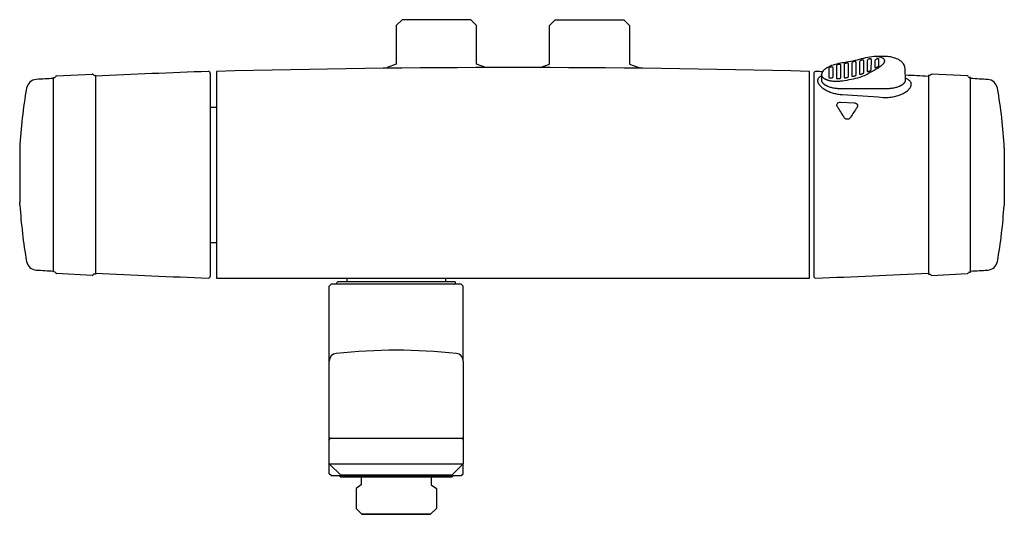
# Model space of a CAD drawing. Header units: millimetres. Extents: x -129 to 128, y -89 to 41.
import ezdxf

# ---------------------------------------------------------------- set-up
doc = ezdxf.new("R2010")
doc.units = ezdxf.units.MM
doc.header["$MEASUREMENT"] = 0
doc.layers.add('PLANNING', color=1, linetype='Continuous')

# ---------------------------------------------------------------- blocks, each defined once
blk = doc.blocks.new('94960000_f')
at = {"layer": 'PLANNING'}
for p, q in [((-119.25, 25.82), (-109.98, 26.3)), ((-109.42, 25.96), (-109.1, 25.98)), ((-109.1, 25.98), (-109.1, -25.98)), ((-79.1, 26.48), (-79.1, -26.48)), ((78.6, 26.46), (78.6, -26.5)), ((108.91, 25.94), (108.6, 25.95)), ((108.6, 25.95), (108.6, -26)), ((118.75, 25.8), (109.47, 26.28)), ((-120.1, 25.4), (-119.78, 25.41)), ((-120.1, -25.4), (-120.1, 25.4)), ((119.6, 25.37), (119.28, 25.39)), ((119.6, -25.42), (119.6, 25.37)), ((-79.1, 17.68), (-77.5, 17.68)), ((-128.91, 7.01), (-128.91, -6.74)), ((128.41, 6.99), (128.41, -6.76)), ((-128.91, -6.74), (-128.89, -7.21)), ((128.41, -6.76), (128.38, -7.23)), ((-128.85, -7.88), (-128.85, -8.01)), ((128.35, -7.9), (128.35, -8.04)), ((-79.1, -17.67), (-77.5, -17.67)), ((-119.7, -25.42), (-120.1, -25.4)), ((119.2, -25.44), (119.6, -25.42)), ((-109.98, -26.29), (-119.25, -25.8)), ((-109.1, -25.98), (-109.5, -25.96)), ((-46, -28.6), (-46, -28.2)), ((-15.2, -28), (-45.8, -28)), ((-43.4, -27), (-43.4, -28)), ((-17.6, -27), (-17.6, -28)), ((-15, -28.6), (-15, -28.2)), ((108.6, -26), (109, -25.98)), ((109.47, -26.31), (118.74, -25.82)), ((-47.5, -28.6), (-48, -29.1)), ((-48, -48.66), (-48, -29.1)), ((-13.5, -28.6), (-47.5, -28.6)), ((-13.5, -28.6), (-13, -29.1)), ((-13, -48.66), (-13, -29.1)), ((-47.8, -68.85), (-13.2, -68.85)), ((-48, -75.5), (-13, -75.5)), ((-48, -78.1), (-48, -75.5)), ((-13, -78.1), (-13, -75.5)), ((-47.5, -78.6), (-48, -78.1)), ((-47.5, -78.6), (-13.5, -78.6)), ((-45.3, -78.7), (-45.3, -78.6)), ((-45.1, -78.9), (-45.3, -78.7)), ((-45.1, -78.9), (-15.9, -78.9)), ((-39.65, -78.9), (-39.65, -80.99)), ((-21.35, -78.9), (-21.35, -80.99)), ((-15.9, -78.9), (-15.7, -78.7)), ((-15.7, -78.7), (-15.7, -78.6)), ((-13.5, -78.6), (-13, -78.1)), ((-39.65, -80.99), (-40.98, -81.94)), ((-40.98, -81.94), (-40.98, -87.2)), ((-21.35, -80.99), (-20.02, -81.94)), ((-20.02, -81.94), (-20.02, -87.2)), ((-40.98, -87.2), (-39.48, -88.7)), ((-20.02, -87.2), (-21.52, -88.7)), ((-21.52, -88.7), (-39.48, -88.7)), ((-39.48, -88.7), (-21.52, -88.7))]:
    blk.add_line(p, q, dxfattribs=at)
for points in [[(-7.1, 27.99), (-7.1, 28), (-7.1, 28), (-7.1, 28), (-9.52, 28.88), (-9.52, 39), (-11.02, 40.5), (-28.98, 40.5), (-30.48, 39), (-30.48, 28.88), (-32.9, 28), (-32.9, 27.82)], [(7.1, 27.99), (7.1, 28), (7.1, 28), (7.1, 28), (9.52, 28.88), (9.52, 39), (11.02, 40.5), (28.98, 40.5), (30.48, 39), (30.48, 28.88), (32.9, 28), (32.9, 27.82)], [(-13, -48.66), (-13, -75.5), (-16, -78.5), (-45, -78.5), (-48, -75.5), (-48, -48.66)]]:
    blk.add_lwpolyline(points, dxfattribs=at)
for points in [[(97.11, 22.49), (97.35, 22.49), (97.6, 22.5), (97.86, 22.51), (98.11, 22.53), (98.37, 22.55), (98.62, 22.58), (98.88, 22.61), (99.13, 22.65), (99.39, 22.69), (99.63, 22.74), (99.88, 22.8), (100.12, 22.86), (100.35, 22.92), (100.58, 22.99), (100.79, 23.07), (100.9, 23.11), (101, 23.15), (101.1, 23.19), (101.19, 23.23), (101.29, 23.28), (101.38, 23.32), (101.47, 23.37), (101.55, 23.42), (101.63, 23.46), (101.71, 23.51), (101.79, 23.56), (101.86, 23.61), (101.93, 23.66), (101.99, 23.71), (102.06, 23.76), (102.12, 23.81), (102.17, 23.86), (102.2, 23.89), (102.22, 23.91), (102.25, 23.94), (102.27, 23.97), (102.29, 23.99), (102.32, 24.02), (102.34, 24.04), (102.36, 24.07), (102.38, 24.1), (102.4, 24.12), (102.41, 24.15), (102.43, 24.18), (102.45, 24.2), (102.46, 24.23), (102.48, 24.26), (102.49, 24.28), (102.5, 24.31), (102.52, 24.33), (102.53, 24.36), (102.54, 24.39), (102.55, 24.41), (102.56, 24.44), (102.57, 24.46), (102.57, 24.49), (102.58, 24.52), (102.59, 24.54), (102.59, 24.57), (102.6, 24.59), (102.6, 24.62), (102.6, 24.64), (102.61, 24.67), (102.61, 24.69), (102.61, 24.72), (102.61, 24.74), (102.5, 27.63, 0.191447), (101.75, 29.36, 0.023494), (101.52, 29.57, 0.079242), (100.27, 30.31, 0.057544), (98.63, 30.76, 0.039511), (97.11, 30.88), (94.91, 30.88, 0.046354), (92.73, 30.63, 0.015553), (90.49, 30.09, -0.029627), (86.04, 29.19, 0.078976), (82.39, 28.12), (82.2, 28.02), (82.11, 27.97), (82.01, 27.91), (81.92, 27.86), (81.83, 27.8), (81.74, 27.74), (81.65, 27.67), (81.58, 27.62), (81.51, 27.57), (81.45, 27.51), (81.38, 27.46), (81.32, 27.4), (81.26, 27.34), (81.19, 27.28), (81.14, 27.21), (81.09, 27.16), (81.04, 27.09), (80.99, 27.03), (80.97, 27), (80.94, 26.97), (80.92, 26.94), (80.9, 26.9), (80.88, 26.87), (80.86, 26.84), (80.84, 26.8), (80.83, 26.77), (80.81, 26.73), (80.79, 26.7), (80.78, 26.67), (80.77, 26.63), (80.75, 26.6), (80.74, 26.57), (80.73, 26.53), (80.72, 26.5), (80.71, 26.47), (80.7, 26.43), (80.69, 26.4), (80.69, 26.37), (80.68, 26.33), (80.67, 26.3), (80.67, 26.26), (80.67, 26.22), (80.66, 26.19), (80.66, 26.15), (80.61, 24.74), (80.61, 24.72), (80.61, 24.69), (80.61, 24.67), (80.61, 24.64), (80.62, 24.62), (80.62, 24.59), (80.63, 24.57), (80.63, 24.54), (80.64, 24.52), (80.64, 24.49), (80.65, 24.46), (80.66, 24.44), (80.67, 24.41), (80.68, 24.39), (80.69, 24.36), (80.7, 24.33), (80.71, 24.31), (80.73, 24.28), (80.74, 24.26), (80.75, 24.23), (80.77, 24.2), (80.79, 24.18), (80.8, 24.15), (80.82, 24.12), (80.84, 24.1), (80.86, 24.07), (80.88, 24.04), (80.9, 24.02), (80.92, 23.99), (80.95, 23.97), (80.97, 23.94), (80.99, 23.91), (81.02, 23.89), (81.05, 23.86), (81.1, 23.81), (81.16, 23.76), (81.22, 23.71), (81.29, 23.66), (81.36, 23.61), (81.43, 23.56), (81.51, 23.51), (81.58, 23.46), (81.67, 23.42), (81.75, 23.37), (81.84, 23.32), (81.93, 23.28), (82.02, 23.23), (82.12, 23.19), (82.22, 23.15), (82.32, 23.11), (82.43, 23.07), (82.64, 22.99), (82.87, 22.92), (83.1, 22.86), (83.34, 22.8), (83.58, 22.74), (83.83, 22.69), (84.08, 22.65), (84.34, 22.61), (84.6, 22.58), (84.85, 22.55), (85.11, 22.53), (85.36, 22.51), (85.61, 22.5), (85.86, 22.49), (86.11, 22.49), (97.11, 22.49)], [(94.95, 30.88, -0.114806), (96.5, 30.58, -0.290294), (97.07, 29.76), (97.07, 29.75), (97.07, 29.73), (97.07, 29.72), (97.07, 29.7), (97.07, 29.67), (97.06, 29.64), (97.06, 29.61), (97.05, 29.58), (97.05, 29.54), (97.04, 29.51), (97.03, 29.48), (97.02, 29.45), (97.01, 29.41), (96.99, 29.38), (96.98, 29.35), (96.97, 29.32), (96.95, 29.28), (96.93, 29.25), (96.91, 29.21), (96.89, 29.18), (96.87, 29.15), (96.85, 29.11), (96.83, 29.08), (96.81, 29.04), (96.78, 29.01), (96.76, 28.98), (96.73, 28.94), (96.7, 28.91), (96.64, 28.84), (96.58, 28.77), (96.51, 28.7, -0.057793), (94.92, 27.54, -0.014778), (92.84, 26.39, -0.034952), (90.61, 25.41, -0.030496), (86.11, 24.47), (85.84, 24.44), (85.58, 24.41), (85.32, 24.39), (85.05, 24.38), (84.8, 24.37), (84.54, 24.37), (84.29, 24.37), (84.04, 24.38), (83.79, 24.4), (83.55, 24.42), (83.32, 24.45), (83.1, 24.48), (82.88, 24.52), (82.67, 24.57), (82.56, 24.59), (82.46, 24.62), (82.36, 24.65), (82.27, 24.68), (82.17, 24.71), (82.08, 24.74), (82, 24.77), (81.91, 24.81), (81.83, 24.84), (81.75, 24.88), (81.67, 24.92), (81.59, 24.96), (81.52, 25), (81.45, 25.04), (81.38, 25.08), (81.32, 25.12), (81.25, 25.17), (81.2, 25.21), (81.14, 25.26), (81.11, 25.28), (81.09, 25.3), (81.06, 25.33), (81.04, 25.35), (81.01, 25.38), (80.99, 25.4), (80.97, 25.42), (80.95, 25.45), (80.92, 25.47), (80.9, 25.5), (80.89, 25.52), (80.87, 25.55), (80.85, 25.57), (80.83, 25.6), (80.82, 25.62), (80.8, 25.65), (80.79, 25.67), (80.77, 25.7), (80.76, 25.73), (80.75, 25.75), (80.73, 25.78), (80.72, 25.81), (80.71, 25.83), (80.71, 25.86), (80.7, 25.89), (80.69, 25.91), (80.68, 25.94), (80.68, 25.97), (80.67, 25.99), (80.67, 26.02), (80.67, 26.05), (80.66, 26.07), (80.66, 26.1), (80.66, 26.13), (80.66, 26.16)], [(84.79, 28.73, 0.263871), (84.53, 28.47), (84.54, 26.68, 0.006333), (84.53, 25.23), (84.53, 25.23), (84.53, 25.23), (84.53, 25.23), (84.53, 25.23), (84.53, 25.23), (84.53, 25.22), (84.53, 25.22), (84.53, 25.22), (84.54, 25.22), (84.54, 25.22), (84.54, 25.22), (84.54, 25.22), (84.54, 25.22), (84.54, 25.22), (84.54, 25.21), (84.54, 25.21), (84.54, 25.21), (84.54, 25.21), (84.54, 25.21), (84.54, 25.21), (84.54, 25.21), (84.54, 25.2), (84.54, 25.2), (84.54, 25.2), (84.55, 25.2), (84.55, 25.2), (84.55, 25.19), (84.55, 25.19), (84.55, 25.19), (84.55, 25.19), (84.56, 25.18), (84.56, 25.18), (84.56, 25.18), (84.56, 25.18), (84.56, 25.18), (84.57, 25.18), (84.57, 25.17), (84.57, 25.17), (84.57, 25.17), (84.58, 25.17), (84.58, 25.17), (84.58, 25.16), (84.59, 25.16), (84.59, 25.16), (84.6, 25.15), (84.61, 25.15), (84.61, 25.15), (84.62, 25.15), (84.63, 25.14), (84.64, 25.14), (84.64, 25.14), (84.65, 25.13), (84.66, 25.13), (84.68, 25.13), (84.7, 25.12), (84.72, 25.12), (84.74, 25.12), (84.76, 25.11), (84.79, 25.11), (84.81, 25.11), (84.83, 25.11), (84.88, 25.11), (84.93, 25.1), (84.98, 25.11), (85.01, 25.11), (85.03, 25.11), (85.06, 25.11), (85.09, 25.11), (85.13, 25.12), (85.19, 25.13), (85.24, 25.14), (85.29, 25.15), (85.34, 25.16), (85.39, 25.17), (85.41, 25.18), (85.43, 25.18), (85.46, 25.19), (85.48, 25.2), (85.5, 25.21), (85.52, 25.22), (85.54, 25.22), (85.55, 25.23), (85.57, 25.24), (85.58, 25.25), (85.59, 25.25), (85.6, 25.25), (85.6, 25.26), (85.61, 25.26), (85.62, 25.27), (85.63, 25.27), (85.63, 25.28), (85.64, 25.28), (85.64, 25.29), (85.65, 25.29), (85.65, 25.3), (85.66, 25.3), (85.66, 25.3), (85.66, 25.3), (85.66, 25.31), (85.66, 25.31), (85.67, 25.31), (85.67, 25.31), (85.67, 25.32), (85.67, 25.32), (85.67, 25.32), (85.67, 25.32), (85.68, 25.33), (85.68, 25.33), (85.68, 25.33), (85.68, 25.33), (85.68, 25.33), (85.68, 25.34), (85.68, 25.34), (85.68, 25.34), (85.68, 25.34), (85.68, 25.34), (85.68, 25.35), (85.68, 25.35), (85.68, 25.35), (85.68, 25.35), (85.68, 25.35), (85.68, 25.35), (85.68, 25.35), (85.68, 25.35), (85.68, 25.36, 0.013142), (85.68, 28.59), (85.68, 28.6), (85.68, 28.6), (85.68, 28.61), (85.68, 28.61), (85.68, 28.61), (85.68, 28.61), (85.68, 28.62), (85.68, 28.62), (85.68, 28.62), (85.68, 28.62), (85.68, 28.63), (85.68, 28.63), (85.68, 28.63), (85.68, 28.63), (85.68, 28.64), (85.67, 28.64), (85.67, 28.64), (85.67, 28.64), (85.67, 28.65), (85.67, 28.65), (85.67, 28.66), (85.66, 28.66), (85.66, 28.66), (85.66, 28.67), (85.66, 28.67), (85.65, 28.68), (85.65, 28.68), (85.65, 28.69), (85.64, 28.69), (85.64, 28.7), (85.63, 28.7), (85.63, 28.7), (85.63, 28.71), (85.62, 28.71), (85.62, 28.72), (85.61, 28.72), (85.61, 28.72), (85.6, 28.73), (85.6, 28.73), (85.59, 28.73), (85.59, 28.74), (85.58, 28.74), (85.58, 28.74), (85.57, 28.75), (85.56, 28.75), (85.56, 28.75), (85.55, 28.76), (85.54, 28.76), (85.53, 28.77), (85.52, 28.77), (85.5, 28.78), (85.49, 28.78), (85.47, 28.79), (85.46, 28.79), (85.44, 28.8), (85.42, 28.8), (85.41, 28.8), (85.39, 28.81), (85.37, 28.81), (85.36, 28.81), (85.34, 28.81), (85.32, 28.81), (85.3, 28.81), (85.28, 28.82), (85.26, 28.82), (85.25, 28.82), (85.23, 28.82), (85.21, 28.82), (85.17, 28.81), (85.13, 28.81), (85.1, 28.8), (85.06, 28.8), (85.02, 28.79), (84.99, 28.79), (84.95, 28.78), (84.92, 28.77), (84.85, 28.75), (84.79, 28.73)], [(86.78, 29.04, 0.248797), (86.54, 28.77, 0.004576), (86.54, 26.88), (86.54, 25.44), (86.54, 25.44), (86.54, 25.44), (86.54, 25.43), (86.54, 25.43), (86.54, 25.43), (86.54, 25.43), (86.54, 25.43), (86.54, 25.43), (86.54, 25.43), (86.54, 25.43), (86.54, 25.43), (86.54, 25.43), (86.54, 25.42), (86.54, 25.42), (86.54, 25.42), (86.54, 25.42), (86.54, 25.42), (86.54, 25.42), (86.54, 25.42), (86.54, 25.42), (86.55, 25.42), (86.55, 25.42), (86.55, 25.42), (86.55, 25.41), (86.55, 25.41), (86.55, 25.41), (86.55, 25.41), (86.55, 25.41), (86.55, 25.41), (86.55, 25.41), (86.55, 25.4), (86.55, 25.4), (86.56, 25.4), (86.56, 25.4), (86.56, 25.4), (86.56, 25.4), (86.56, 25.4), (86.56, 25.39), (86.57, 25.39), (86.57, 25.39), (86.57, 25.39), (86.57, 25.39), (86.57, 25.39), (86.58, 25.39), (86.58, 25.38), (86.58, 25.38), (86.59, 25.38), (86.59, 25.38), (86.59, 25.38), (86.59, 25.38), (86.6, 25.37), (86.61, 25.37), (86.61, 25.37), (86.62, 25.37), (86.63, 25.36), (86.63, 25.36), (86.64, 25.36), (86.65, 25.36), (86.66, 25.36), (86.67, 25.35), (86.68, 25.35), (86.7, 25.35), (86.72, 25.35), (86.75, 25.34), (86.77, 25.34), (86.79, 25.34), (86.81, 25.34), (86.83, 25.34), (86.88, 25.34), (86.93, 25.35), (86.98, 25.35), (87.03, 25.36), (87.09, 25.37), (87.13, 25.38), (87.19, 25.39), (87.24, 25.4), (87.29, 25.41), (87.34, 25.43), (87.39, 25.44), (87.43, 25.46), (87.45, 25.46), (87.47, 25.47), (87.5, 25.48), (87.52, 25.49), (87.53, 25.5), (87.55, 25.51), (87.56, 25.51), (87.58, 25.52), (87.58, 25.53), (87.59, 25.53), (87.6, 25.54), (87.61, 25.54), (87.61, 25.55), (87.62, 25.55), (87.63, 25.56), (87.63, 25.56), (87.64, 25.57), (87.64, 25.57), (87.65, 25.57), (87.65, 25.58), (87.65, 25.58), (87.65, 25.58), (87.66, 25.58), (87.66, 25.59), (87.66, 25.59), (87.66, 25.59), (87.66, 25.59), (87.67, 25.6), (87.67, 25.6), (87.67, 25.6), (87.67, 25.6), (87.67, 25.6), (87.67, 25.61), (87.67, 25.61), (87.67, 25.61), (87.67, 25.61), (87.67, 25.61), (87.67, 25.62), (87.68, 25.62), (87.68, 25.62), (87.68, 25.62), (87.68, 25.62), (87.68, 25.62), (87.68, 25.62), (87.68, 25.62), (87.68, 25.63), (87.68, 25.63), (87.68, 25.63), (87.68, 25.63), (87.68, 25.63), (87.68, 25.63, 0.004032), (87.67, 27.05, 0.009631), (87.68, 28.95), (87.68, 28.95), (87.68, 28.95), (87.68, 28.96), (87.68, 28.96), (87.68, 28.96), (87.68, 28.96), (87.68, 28.97), (87.68, 28.97), (87.68, 28.97), (87.68, 28.97), (87.68, 28.98), (87.68, 28.98), (87.67, 28.98), (87.67, 28.99), (87.67, 28.99), (87.67, 28.99), (87.67, 28.99), (87.67, 29), (87.67, 29), (87.67, 29), (87.67, 29.01), (87.66, 29.01), (87.66, 29.02), (87.66, 29.02), (87.66, 29.02), (87.65, 29.03), (87.65, 29.03), (87.65, 29.04), (87.64, 29.04), (87.64, 29.05), (87.64, 29.05), (87.63, 29.06), (87.63, 29.06), (87.62, 29.06), (87.62, 29.07), (87.61, 29.07), (87.61, 29.08), (87.6, 29.08), (87.6, 29.08), (87.59, 29.09), (87.59, 29.09), (87.58, 29.09), (87.58, 29.1), (87.57, 29.1), (87.56, 29.11), (87.56, 29.11), (87.55, 29.11), (87.54, 29.12), (87.54, 29.12), (87.53, 29.12), (87.52, 29.12), (87.52, 29.13), (87.5, 29.13), (87.49, 29.14), (87.47, 29.14), (87.45, 29.14), (87.44, 29.15), (87.42, 29.15), (87.4, 29.15), (87.38, 29.16), (87.36, 29.16), (87.35, 29.16), (87.33, 29.16), (87.31, 29.16), (87.29, 29.16), (87.27, 29.16), (87.25, 29.16), (87.24, 29.16), (87.22, 29.16), (87.2, 29.16), (87.18, 29.16), (87.15, 29.15), (87.11, 29.15), (87.07, 29.14), (87.04, 29.13), (87, 29.12), (86.97, 29.11), (86.94, 29.1), (86.9, 29.09), (86.87, 29.08), (86.84, 29.07), (86.81, 29.06), (86.78, 29.04)], [(88.78, 29.41, 0.23518), (88.55, 29.12, 0.004209), (88.55, 27.19), (88.55, 25.8), (88.55, 25.8), (88.55, 25.8), (88.55, 25.8), (88.55, 25.79), (88.55, 25.79), (88.55, 25.79), (88.55, 25.79), (88.55, 25.79), (88.55, 25.79), (88.55, 25.79), (88.55, 25.79), (88.55, 25.79), (88.55, 25.79), (88.55, 25.79), (88.55, 25.78), (88.55, 25.78), (88.55, 25.78), (88.55, 25.78), (88.55, 25.78), (88.55, 25.78), (88.55, 25.78), (88.55, 25.78), (88.55, 25.78), (88.55, 25.78), (88.55, 25.78), (88.55, 25.78), (88.56, 25.77), (88.56, 25.77), (88.56, 25.77), (88.56, 25.77), (88.56, 25.77), (88.56, 25.77), (88.56, 25.77), (88.56, 25.77), (88.56, 25.77), (88.56, 25.77), (88.56, 25.77), (88.56, 25.76), (88.56, 25.76), (88.57, 25.76), (88.57, 25.76), (88.57, 25.76), (88.57, 25.76), (88.57, 25.76), (88.57, 25.76), (88.58, 25.76), (88.58, 25.75), (88.58, 25.75), (88.58, 25.75), (88.58, 25.75), (88.59, 25.75), (88.59, 25.75), (88.59, 25.75), (88.6, 25.75), (88.6, 25.74), (88.61, 25.74), (88.61, 25.74), (88.62, 25.74), (88.63, 25.74), (88.63, 25.74), (88.64, 25.74), (88.65, 25.73), (88.65, 25.73), (88.66, 25.73), (88.67, 25.73), (88.69, 25.73), (88.7, 25.73), (88.73, 25.73), (88.75, 25.73), (88.77, 25.73), (88.79, 25.73), (88.81, 25.73), (88.83, 25.73), (88.88, 25.74), (88.93, 25.74), (88.98, 25.75), (89.04, 25.76), (89.09, 25.77), (89.13, 25.78), (89.19, 25.8), (89.24, 25.81), (89.29, 25.83), (89.34, 25.84), (89.38, 25.86), (89.43, 25.88), (89.47, 25.9), (89.49, 25.91), (89.51, 25.92), (89.53, 25.92), (89.54, 25.93), (89.56, 25.94), (89.57, 25.95), (89.59, 25.96), (89.59, 25.96), (89.6, 25.97), (89.61, 25.97), (89.61, 25.98), (89.62, 25.98), (89.63, 25.99), (89.63, 25.99), (89.64, 26), (89.64, 26), (89.64, 26), (89.65, 26.01), (89.65, 26.01), (89.65, 26.01), (89.65, 26.01), (89.65, 26.02), (89.66, 26.02), (89.66, 26.02), (89.66, 26.02), (89.66, 26.03), (89.66, 26.03), (89.66, 26.03), (89.66, 26.03), (89.66, 26.03), (89.67, 26.03), (89.67, 26.04), (89.67, 26.04), (89.67, 26.04), (89.67, 26.04), (89.67, 26.04), (89.67, 26.04), (89.67, 26.05), (89.67, 26.05), (89.67, 26.05), (89.67, 26.05), (89.67, 26.05), (89.67, 26.05), (89.67, 26.05), (89.67, 26.05), (89.67, 26.05), (89.67, 26.05), (89.67, 26.06, 0.005269), (89.67, 27.41, 0.011965), (89.67, 29.35), (89.67, 29.35), (89.67, 29.35), (89.67, 29.36), (89.67, 29.36), (89.67, 29.36), (89.67, 29.37), (89.67, 29.37), (89.67, 29.37), (89.67, 29.38), (89.67, 29.38), (89.67, 29.38), (89.67, 29.38), (89.67, 29.39), (89.67, 29.39), (89.67, 29.39), (89.67, 29.4), (89.66, 29.4), (89.66, 29.4), (89.66, 29.4), (89.66, 29.41), (89.66, 29.41), (89.66, 29.41), (89.66, 29.42), (89.65, 29.42), (89.65, 29.43), (89.65, 29.43), (89.64, 29.44), (89.64, 29.44), (89.64, 29.44), (89.64, 29.44), (89.64, 29.45), (89.63, 29.45), (89.63, 29.46), (89.62, 29.46), (89.62, 29.47), (89.61, 29.47), (89.61, 29.47), (89.6, 29.48), (89.6, 29.48), (89.59, 29.49), (89.59, 29.49), (89.58, 29.49), (89.58, 29.5), (89.57, 29.5), (89.57, 29.5), (89.56, 29.51), (89.55, 29.51), (89.54, 29.51), (89.54, 29.52), (89.53, 29.52), (89.52, 29.52), (89.51, 29.53), (89.51, 29.53), (89.5, 29.53), (89.49, 29.53), (89.48, 29.54), (89.46, 29.54), (89.44, 29.55), (89.43, 29.55), (89.41, 29.55), (89.39, 29.55), (89.37, 29.55), (89.35, 29.56), (89.33, 29.56), (89.31, 29.56), (89.29, 29.56), (89.28, 29.56), (89.26, 29.55), (89.24, 29.55), (89.22, 29.55), (89.21, 29.55), (89.19, 29.55), (89.15, 29.54), (89.12, 29.54), (89.08, 29.53), (89.05, 29.52), (89.02, 29.51), (88.98, 29.5), (88.95, 29.49), (88.92, 29.48), (88.89, 29.46), (88.86, 29.45), (88.83, 29.44), (88.8, 29.42), (88.78, 29.41)], [(90.77, 29.79, 0.222096), (90.56, 29.49, 0.003292), (90.55, 27.62, 0.00204), (90.56, 26.31), (90.56, 26.31), (90.56, 26.31), (90.56, 26.31), (90.56, 26.31), (90.56, 26.31), (90.56, 26.3), (90.56, 26.3), (90.56, 26.3), (90.56, 26.3), (90.56, 26.3), (90.56, 26.3), (90.56, 26.3), (90.56, 26.3), (90.56, 26.3), (90.56, 26.3), (90.56, 26.3), (90.56, 26.3), (90.56, 26.29), (90.56, 26.29), (90.56, 26.29), (90.56, 26.29), (90.56, 26.29), (90.56, 26.29), (90.56, 26.29), (90.56, 26.29), (90.56, 26.29), (90.56, 26.29), (90.56, 26.29), (90.56, 26.29), (90.56, 26.29), (90.57, 26.29), (90.57, 26.28), (90.57, 26.28), (90.57, 26.28), (90.57, 26.28), (90.57, 26.28), (90.57, 26.28), (90.57, 26.28), (90.57, 26.28), (90.57, 26.28), (90.57, 26.28), (90.57, 26.28), (90.58, 26.28), (90.58, 26.28), (90.58, 26.28), (90.58, 26.27), (90.58, 26.27), (90.58, 26.27), (90.59, 26.27), (90.59, 26.27), (90.59, 26.27), (90.59, 26.27), (90.6, 26.27), (90.6, 26.27), (90.6, 26.27), (90.61, 26.26), (90.61, 26.26), (90.61, 26.26), (90.62, 26.26), (90.63, 26.26), (90.63, 26.26), (90.64, 26.26), (90.64, 26.26), (90.65, 26.26), (90.66, 26.26), (90.67, 26.26), (90.68, 26.25), (90.69, 26.25), (90.71, 26.25), (90.73, 26.26), (90.75, 26.26), (90.77, 26.26), (90.8, 26.26), (90.84, 26.27), (90.88, 26.27), (90.93, 26.28), (90.99, 26.3), (91.04, 26.31), (91.09, 26.32), (91.13, 26.34), (91.19, 26.35), (91.24, 26.37), (91.29, 26.39), (91.34, 26.41), (91.38, 26.42), (91.42, 26.44), (91.46, 26.46), (91.51, 26.49), (91.54, 26.5), (91.55, 26.51), (91.57, 26.52), (91.58, 26.53), (91.59, 26.54), (91.6, 26.54), (91.61, 26.55), (91.61, 26.56), (91.62, 26.56), (91.62, 26.57), (91.63, 26.57), (91.63, 26.57), (91.64, 26.58), (91.64, 26.58), (91.64, 26.58), (91.64, 26.59), (91.65, 26.59), (91.65, 26.59), (91.65, 26.59), (91.65, 26.59), (91.65, 26.6), (91.65, 26.6), (91.66, 26.6), (91.66, 26.6), (91.66, 26.6), (91.66, 26.61), (91.66, 26.61), (91.66, 26.61), (91.66, 26.61), (91.66, 26.61), (91.66, 26.61), (91.66, 26.61), (91.66, 26.62), (91.66, 26.62), (91.66, 26.62), (91.66, 26.62), (91.66, 26.62), (91.66, 26.62), (91.66, 26.62), (91.66, 26.62), (91.66, 26.62), (91.66, 26.62), (91.66, 26.63), (91.66, 26.63, 0.005851), (91.66, 27.9, 0.013826), (91.67, 29.77), (91.67, 29.78), (91.67, 29.78), (91.67, 29.79), (91.67, 29.79), (91.67, 29.79), (91.67, 29.8), (91.66, 29.8), (91.66, 29.8), (91.66, 29.81), (91.66, 29.81), (91.66, 29.81), (91.66, 29.81), (91.66, 29.82), (91.66, 29.82), (91.66, 29.82), (91.66, 29.83), (91.66, 29.83), (91.66, 29.83), (91.65, 29.83), (91.65, 29.84), (91.65, 29.84), (91.65, 29.84), (91.65, 29.85), (91.65, 29.85), (91.65, 29.85), (91.64, 29.85), (91.64, 29.86), (91.64, 29.86), (91.64, 29.86), (91.64, 29.86), (91.64, 29.87), (91.63, 29.87), (91.63, 29.87), (91.63, 29.87), (91.63, 29.88), (91.63, 29.88), (91.62, 29.88), (91.62, 29.88), (91.62, 29.89), (91.61, 29.89), (91.61, 29.9), (91.6, 29.9), (91.6, 29.9), (91.59, 29.91), (91.59, 29.91), (91.58, 29.92), (91.58, 29.92), (91.57, 29.92), (91.56, 29.93), (91.56, 29.93), (91.55, 29.93), (91.55, 29.94), (91.54, 29.94), (91.53, 29.94), (91.52, 29.95), (91.52, 29.95), (91.51, 29.95), (91.5, 29.95), (91.49, 29.96), (91.48, 29.96), (91.48, 29.96), (91.47, 29.96), (91.46, 29.96), (91.44, 29.97), (91.43, 29.97), (91.41, 29.97), (91.39, 29.97), (91.37, 29.98), (91.35, 29.98), (91.33, 29.98), (91.31, 29.97), (91.29, 29.97), (91.27, 29.97), (91.25, 29.97), (91.23, 29.97), (91.21, 29.97), (91.2, 29.96), (91.18, 29.96), (91.16, 29.96), (91.13, 29.95), (91.1, 29.94), (91.06, 29.93), (91.03, 29.92), (91, 29.91), (90.97, 29.9), (90.94, 29.88), (90.91, 29.87), (90.88, 29.86), (90.85, 29.84), (90.82, 29.82), (90.79, 29.81), (90.77, 29.79)], [(92.76, 30.08, 0.208888), (92.56, 29.78, 0.003343), (92.56, 27.02), (92.56, 27.02), (92.56, 27.02), (92.56, 27.02), (92.57, 27.01), (92.57, 27.01), (92.57, 27.01), (92.57, 27.01), (92.57, 27.01), (92.57, 27.01), (92.57, 27.01), (92.57, 27.01), (92.57, 27.01), (92.57, 27), (92.57, 27), (92.57, 27), (92.57, 27), (92.57, 27), (92.57, 27), (92.57, 27), (92.57, 27), (92.57, 27), (92.57, 27), (92.57, 27), (92.57, 27), (92.57, 27), (92.57, 27), (92.57, 26.99), (92.57, 26.99), (92.57, 26.99), (92.57, 26.99), (92.58, 26.99), (92.58, 26.99), (92.58, 26.99), (92.58, 26.99), (92.58, 26.99), (92.58, 26.99), (92.58, 26.99), (92.58, 26.99), (92.58, 26.99), (92.58, 26.98), (92.58, 26.98), (92.59, 26.98), (92.59, 26.98), (92.59, 26.98), (92.59, 26.98), (92.59, 26.98), (92.59, 26.98), (92.6, 26.98), (92.6, 26.98), (92.6, 26.98), (92.6, 26.98), (92.6, 26.98), (92.61, 26.98), (92.61, 26.97), (92.61, 26.97), (92.62, 26.97), (92.62, 26.97), (92.63, 26.97), (92.64, 26.97), (92.64, 26.97), (92.65, 26.97), (92.65, 26.97), (92.66, 26.97), (92.67, 26.97), (92.68, 26.97), (92.69, 26.97), (92.71, 26.97), (92.72, 26.97), (92.75, 26.97), (92.77, 26.97), (92.79, 26.98), (92.81, 26.98), (92.85, 26.99), (92.89, 27), (92.94, 27.01), (92.99, 27.02), (93.04, 27.04), (93.09, 27.06), (93.13, 27.07), (93.19, 27.09), (93.24, 27.11), (93.29, 27.13), (93.34, 27.15), (93.38, 27.17), (93.42, 27.19), (93.47, 27.22), (93.49, 27.23), (93.51, 27.24), (93.54, 27.26), (93.55, 27.27), (93.56, 27.28), (93.58, 27.29), (93.59, 27.3), (93.6, 27.31), (93.6, 27.31), (93.61, 27.32), (93.62, 27.32), (93.62, 27.33), (93.62, 27.33), (93.63, 27.33), (93.63, 27.34), (93.63, 27.34), (93.64, 27.35), (93.64, 27.35), (93.64, 27.35), (93.64, 27.35), (93.64, 27.35), (93.64, 27.36), (93.65, 27.36), (93.65, 27.36), (93.65, 27.36), (93.65, 27.36), (93.65, 27.37), (93.65, 27.37), (93.65, 27.37), (93.65, 27.37), (93.65, 27.37), (93.65, 27.38), (93.65, 27.38), (93.65, 27.38), (93.65, 27.38), (93.65, 27.38), (93.65, 27.38), (93.65, 27.38), (93.65, 27.38), (93.65, 27.38), (93.65, 27.38), (93.65, 27.39), (93.65, 27.39), (93.65, 27.39, 0.004511), (93.65, 28.49, 0.013594), (93.66, 30.11), (93.66, 30.12), (93.66, 30.12), (93.66, 30.12), (93.66, 30.13), (93.66, 30.13), (93.66, 30.13), (93.66, 30.13), (93.65, 30.14), (93.65, 30.14), (93.65, 30.14), (93.65, 30.15), (93.65, 30.15), (93.65, 30.15), (93.65, 30.15), (93.65, 30.16), (93.65, 30.16), (93.65, 30.16), (93.65, 30.17), (93.64, 30.17), (93.64, 30.17), (93.64, 30.17), (93.64, 30.18), (93.64, 30.18), (93.64, 30.18), (93.64, 30.18), (93.64, 30.19), (93.63, 30.19), (93.63, 30.19), (93.63, 30.2), (93.63, 30.2), (93.63, 30.2), (93.62, 30.2), (93.62, 30.21), (93.62, 30.21), (93.62, 30.21), (93.62, 30.21), (93.61, 30.21), (93.61, 30.22), (93.61, 30.22), (93.61, 30.22), (93.61, 30.22), (93.6, 30.23), (93.6, 30.23), (93.59, 30.24), (93.59, 30.24), (93.58, 30.24), (93.57, 30.25), (93.57, 30.25), (93.56, 30.25), (93.56, 30.26), (93.55, 30.26), (93.55, 30.26), (93.54, 30.27), (93.53, 30.27), (93.52, 30.27), (93.52, 30.28), (93.51, 30.28), (93.5, 30.28), (93.49, 30.28), (93.48, 30.28), (93.47, 30.29), (93.47, 30.29), (93.46, 30.29), (93.45, 30.29), (93.43, 30.29), (93.42, 30.29), (93.4, 30.3), (93.38, 30.3), (93.36, 30.3), (93.34, 30.3), (93.32, 30.3), (93.3, 30.29), (93.28, 30.29), (93.26, 30.29), (93.22, 30.28), (93.19, 30.28), (93.15, 30.27), (93.12, 30.26), (93.08, 30.25), (93.05, 30.24), (93.02, 30.23), (92.99, 30.21), (92.96, 30.2), (92.93, 30.19), (92.9, 30.17), (92.87, 30.15), (92.84, 30.14), (92.81, 30.12), (92.78, 30.1), (92.76, 30.08)], [(94.74, 30.01, 0.194919), (94.58, 29.74, 0.000753), (94.58, 28.08), (94.58, 28.08), (94.58, 28.08), (94.58, 28.07), (94.58, 28.07), (94.58, 28.07), (94.58, 28.07), (94.58, 28.07), (94.58, 28.07), (94.58, 28.07), (94.58, 28.07), (94.58, 28.07), (94.58, 28.07), (94.58, 28.07), (94.58, 28.06), (94.58, 28.06), (94.58, 28.06), (94.58, 28.06), (94.58, 28.06), (94.58, 28.06), (94.58, 28.06), (94.58, 28.06), (94.58, 28.06), (94.58, 28.06), (94.58, 28.06), (94.58, 28.05), (94.58, 28.05), (94.58, 28.05), (94.58, 28.05), (94.59, 28.05), (94.59, 28.05), (94.59, 28.05), (94.59, 28.05), (94.59, 28.05), (94.59, 28.05), (94.59, 28.05), (94.59, 28.05), (94.59, 28.05), (94.59, 28.04), (94.59, 28.04), (94.59, 28.04), (94.59, 28.04), (94.59, 28.04), (94.6, 28.04), (94.6, 28.04), (94.6, 28.04), (94.6, 28.04), (94.6, 28.04), (94.6, 28.04), (94.6, 28.04), (94.61, 28.03), (94.61, 28.03), (94.61, 28.03), (94.61, 28.03), (94.61, 28.03), (94.62, 28.03), (94.62, 28.03), (94.62, 28.03), (94.62, 28.03), (94.63, 28.03), (94.63, 28.02), (94.63, 28.02), (94.64, 28.02), (94.64, 28.02), (94.64, 28.02), (94.65, 28.02), (94.66, 28.02), (94.66, 28.02), (94.67, 28.02), (94.68, 28.02), (94.69, 28.02), (94.69, 28.02), (94.7, 28.02), (94.72, 28.02), (94.73, 28.02), (94.75, 28.02), (94.77, 28.02), (94.79, 28.03), (94.81, 28.03), (94.83, 28.03), (94.85, 28.04), (94.89, 28.05), (94.94, 28.06), (94.99, 28.08), (95.04, 28.09), (95.09, 28.11), (95.15, 28.13), (95.2, 28.15), (95.24, 28.18), (95.29, 28.2), (95.34, 28.22), (95.38, 28.25), (95.42, 28.27), (95.46, 28.3), (95.48, 28.31), (95.5, 28.32), (95.51, 28.33), (95.53, 28.34), (95.54, 28.36), (95.55, 28.37), (95.57, 28.38), (95.58, 28.39), (95.59, 28.4), (95.59, 28.4), (95.6, 28.41), (95.6, 28.42), (95.61, 28.42), (95.61, 28.43), (95.62, 28.43), (95.62, 28.44), (95.62, 28.44), (95.63, 28.45), (95.63, 28.45), (95.63, 28.45), (95.63, 28.46), (95.63, 28.46), (95.63, 28.46), (95.64, 28.46), (95.64, 28.47), (95.64, 28.47), (95.64, 28.47), (95.64, 28.47), (95.64, 28.48), (95.64, 28.48), (95.64, 28.48), (95.64, 28.48), (95.64, 28.48), (95.64, 28.49), (95.64, 28.49), (95.64, 28.49), (95.64, 28.49), (95.64, 28.5), (95.64, 28.5, 0.011964), (95.64, 29.21), (95.64, 30.12), (95.64, 30.13), (95.64, 30.13), (95.64, 30.13), (95.64, 30.14), (95.64, 30.14), (95.64, 30.14), (95.64, 30.14), (95.64, 30.15), (95.64, 30.15), (95.64, 30.15), (95.64, 30.15), (95.64, 30.16), (95.64, 30.16), (95.64, 30.16), (95.64, 30.16), (95.63, 30.17), (95.63, 30.17), (95.63, 30.17), (95.63, 30.17), (95.63, 30.18), (95.63, 30.18), (95.63, 30.18), (95.63, 30.18), (95.63, 30.19), (95.62, 30.19), (95.62, 30.19), (95.62, 30.19), (95.62, 30.19), (95.62, 30.2), (95.62, 30.2), (95.62, 30.2), (95.61, 30.2), (95.61, 30.2), (95.61, 30.21), (95.61, 30.21), (95.61, 30.21), (95.6, 30.21), (95.6, 30.22), (95.6, 30.22), (95.6, 30.22), (95.59, 30.22), (95.59, 30.22), (95.59, 30.22), (95.59, 30.23), (95.59, 30.23), (95.58, 30.23), (95.58, 30.23), (95.57, 30.24), (95.57, 30.24), (95.56, 30.24), (95.56, 30.24), (95.55, 30.25), (95.55, 30.25), (95.54, 30.25), (95.53, 30.25), (95.53, 30.26), (95.52, 30.26), (95.51, 30.26), (95.51, 30.26), (95.5, 30.26), (95.49, 30.27), (95.48, 30.27), (95.48, 30.27), (95.47, 30.27), (95.46, 30.27), (95.46, 30.27), (95.44, 30.27), (95.43, 30.27), (95.41, 30.27), (95.39, 30.27), (95.37, 30.27), (95.35, 30.27), (95.33, 30.27), (95.32, 30.27), (95.3, 30.26), (95.28, 30.26), (95.26, 30.26), (95.24, 30.25), (95.22, 30.25), (95.2, 30.24), (95.18, 30.24), (95.17, 30.23), (95.15, 30.23), (95.13, 30.22), (95.09, 30.21), (95.06, 30.19), (95.02, 30.18), (94.99, 30.16), (94.95, 30.14), (94.92, 30.12), (94.89, 30.11), (94.86, 30.09), (94.83, 30.07), (94.8, 30.05), (94.77, 30.03), (94.74, 30.01)], [(77.5, -27), (77.5, 27, 0.012904), (-77.5, 27), (-77.5, -27), (77.5, -27)], [(80.65, 25.77, 0.029175), (80.34, 25.62, 0.037743), (80.08, 25.45, 0.104902), (79.73, 25.05, 0.063229), (79.64, 24.82, 0.061628), (79.61, 24.57, 0.049901), (79.64, 24.31, 0.052861), (79.73, 24.04, 0.06672), (80.08, 23.46, 0.047729), (80.65, 22.88, 0.035712), (81.42, 22.33, 0.016353), (81.87, 22.07, 0.016414), (82.35, 21.83, 0.030364), (83.42, 21.42, 0.029773), (84.59, 21.13, 0.030019), (85.81, 20.97), (86.06, 20.96, -0.001582), (96.79, 20.22), (97.02, 20.21, 0.032845), (98.4, 20.23, 0.032645), (99.73, 20.43, 0.034258), (100.95, 20.78, 0.017669), (101.52, 21.01, 0.018207), (102.03, 21.26, 0.022398), (102.49, 21.53, 0.020346), (102.91, 21.82, 0.048826), (103.56, 22.43, 0.0709), (103.97, 23.05, 0.105274), (104.11, 23.64, 0.063591), (104.07, 23.92, 0.062642), (103.97, 24.18, 0.057814), (103.8, 24.42, 0.043135), (103.57, 24.65, 0.063556), (102.91, 25.03, 0.017209), (102.59, 25.16)], [(82.8, 28.08, 0.278064), (82.53, 27.85, 0.001366), (82.53, 25.47), (82.53, 25.47), (82.53, 25.47), (82.53, 25.47), (82.53, 25.46), (82.53, 25.46), (82.53, 25.46), (82.53, 25.46), (82.53, 25.46), (82.53, 25.46), (82.53, 25.46), (82.53, 25.46), (82.53, 25.46), (82.53, 25.45), (82.53, 25.45), (82.54, 25.45), (82.54, 25.45), (82.54, 25.44), (82.54, 25.44), (82.54, 25.44), (82.54, 25.44), (82.54, 25.43), (82.54, 25.43), (82.54, 25.43), (82.55, 25.43), (82.55, 25.43), (82.55, 25.42), (82.55, 25.42), (82.55, 25.42), (82.55, 25.42), (82.56, 25.41), (82.56, 25.41), (82.56, 25.41), (82.56, 25.41), (82.57, 25.41), (82.57, 25.4), (82.57, 25.4), (82.57, 25.4), (82.58, 25.4), (82.58, 25.39), (82.59, 25.39), (82.59, 25.38), (82.6, 25.38), (82.6, 25.38), (82.61, 25.37), (82.62, 25.37), (82.62, 25.37), (82.63, 25.36), (82.64, 25.36), (82.65, 25.35), (82.66, 25.35), (82.67, 25.35), (82.68, 25.34), (82.7, 25.34), (82.72, 25.33), (82.74, 25.33), (82.76, 25.32), (82.78, 25.32), (82.81, 25.31), (82.83, 25.31), (82.85, 25.31), (82.87, 25.3), (82.9, 25.3), (82.93, 25.3), (82.95, 25.3), (82.98, 25.3), (83.03, 25.3), (83.09, 25.3), (83.15, 25.3), (83.2, 25.31), (83.26, 25.31), (83.31, 25.32), (83.33, 25.32), (83.36, 25.33), (83.38, 25.33), (83.4, 25.34), (83.42, 25.34), (83.44, 25.35), (83.46, 25.36), (83.49, 25.36), (83.51, 25.37), (83.53, 25.38), (83.54, 25.39), (83.56, 25.39), (83.57, 25.4), (83.58, 25.4), (83.59, 25.41), (83.6, 25.41), (83.6, 25.42), (83.61, 25.42), (83.62, 25.43), (83.62, 25.43), (83.63, 25.44), (83.64, 25.44), (83.64, 25.45), (83.65, 25.45), (83.65, 25.45), (83.65, 25.46), (83.66, 25.46), (83.66, 25.46), (83.66, 25.46), (83.66, 25.47), (83.67, 25.47), (83.67, 25.47), (83.67, 25.47), (83.67, 25.48), (83.67, 25.48), (83.67, 25.48), (83.68, 25.48), (83.68, 25.49), (83.68, 25.49), (83.68, 25.49), (83.68, 25.49), (83.68, 25.5), (83.68, 25.5), (83.68, 25.5), (83.68, 25.5), (83.68, 25.5), (83.68, 25.51), (83.68, 25.51), (83.68, 25.51), (83.69, 25.51), (83.69, 25.52), (83.69, 25.52), (83.69, 25.52), (83.68, 27.9), (83.68, 27.9), (83.68, 27.9), (83.68, 27.91), (83.68, 27.91), (83.68, 27.91), (83.68, 27.91), (83.68, 27.92), (83.68, 27.92), (83.68, 27.92), (83.68, 27.92), (83.68, 27.92), (83.68, 27.93), (83.68, 27.93), (83.68, 27.93), (83.68, 27.93), (83.68, 27.94), (83.68, 27.94), (83.68, 27.94), (83.68, 27.94), (83.68, 27.94), (83.67, 27.95), (83.67, 27.95), (83.67, 27.96), (83.67, 27.96), (83.67, 27.97), (83.66, 27.97), (83.66, 27.97), (83.66, 27.98), (83.66, 27.98), (83.65, 27.98), (83.65, 27.99), (83.65, 27.99), (83.64, 28), (83.64, 28), (83.64, 28), (83.63, 28.01), (83.63, 28.01), (83.62, 28.02), (83.62, 28.02), (83.61, 28.02), (83.61, 28.03), (83.61, 28.03), (83.6, 28.03), (83.59, 28.04), (83.59, 28.04), (83.58, 28.04), (83.58, 28.05), (83.57, 28.05), (83.56, 28.06), (83.55, 28.06), (83.54, 28.07), (83.53, 28.07), (83.51, 28.08), (83.5, 28.08), (83.48, 28.09), (83.47, 28.09), (83.46, 28.1), (83.44, 28.1), (83.43, 28.11), (83.41, 28.11), (83.4, 28.11), (83.38, 28.12), (83.36, 28.12), (83.34, 28.12), (83.32, 28.13), (83.3, 28.13), (83.28, 28.13), (83.26, 28.13), (83.24, 28.13), (83.2, 28.13), (83.16, 28.13), (83.12, 28.13), (83.08, 28.13), (83.04, 28.12), (83.01, 28.12), (82.97, 28.11), (82.93, 28.11), (82.9, 28.1), (82.86, 28.09), (82.8, 28.08)], [(86.48, 15.1, 0.018383), (84.79, 17.79, -0.030917), (84.74, 17.86, -0.140615), (84.66, 18.16, -0.01543), (84.67, 18.25, -0.151207), (84.82, 18.63, -0.091665), (85.06, 18.84, -0.032896), (85.16, 18.88, -0.105958), (85.59, 18.96), (89.13, 18.82, -0.089627), (89.51, 18.73), (89.56, 18.71, -0.117371), (89.89, 18.45, -0.167836), (90.06, 17.95, -0.110922), (89.99, 17.68, -0.06392), (89.93, 17.58, 0.019617), (88.23, 15.03, 0.030548), (88.16, 14.9, -0.126396), (87.87, 14.61, -0.078212), (87.62, 14.52, -0.071968), (87.3, 14.5, -0.073749), (87.02, 14.56, -0.064576), (86.81, 14.68, -0.105761), (86.55, 14.97, 0.028435), (86.48, 15.1)]]:
    blk.add_lwpolyline(points, format="xyb", dxfattribs=at)
for centre, radius, start, end in [((-119.23, 25.44), 0.375, 93.0168, 159.4433), ((-109.98, 25.93), 0.374, 26.5026, 90.177), ((-109.42, 26.21), 0.249, 206.5026, 270.5868), ((-9.3, -1970.36), 1998.58, 92.01623, 92.86247), ((-79.6, 26.48), 0.5, 0.0022, 91.0184), ((79.1, 26.46), 0.5, 88.9816, 179.9978), ((8.79, -1970.38), 1998.58, 87.93243, 87.98377), ((8.79, -1970.38), 1998.58, 87.13753, 87.31086), ((108.92, 26.19), 0.249, 269.4132, 333.4974), ((109.47, 25.91), 0.374, 89.823, 153.4974), ((118.73, 25.42), 0.375, 20.5567, 86.9832), ((-124.41, 22.15), 2.75, 93.3063, 170.0926), ((-9.42, -1968.29), 1996.51, 93.17792, 93.30629), ((-119.81, 25.66), 0.251, 276.6564, 339.4433), ((119.31, 25.64), 0.251, 200.5567, 263.3436), ((8.92, -1968.31), 1996.51, 86.69371, 86.82208), ((123.91, 22.13), 2.75, 9.9074, 86.6937), ((0.9, 0), 130, 169.981, 176.911), ((-1.4, -0.02), 130, 3.089, 10.019), ((-160.44, -9.07), 31.61, 2.1621, 3.38), ((159.93, -9.09), 31.61, 176.62, 177.8379), ((0.9, 0), 130, 183.5358, 190.0236), ((-1.4, -0.02), 130, 349.9764, 356.4642), ((-124.41, -22.15), 2.75, 189.9118, 266.6983), ((123.91, -22.17), 2.75, 273.3017, 350.0882), ((-9.38, 1971.78), 2000, 266.69832, 266.82647), ((-119.8, -25.64), 0.242, 20.2498, 65.7329), ((-119.23, -25.43), 0.372, 200.2498, 267.3035), ((-9.45, 1970.37), 1998.58, 267.14203, 267.98827), ((118.73, -25.45), 0.372, 272.6965, 339.7502), ((119.3, -25.66), 0.242, 114.2671, 159.7502), ((8.88, 1971.76), 2000, 273.17353, 273.30168), ((-109.97, -25.91), 0.376, 269.9714, 333.353), ((-109.42, -26.19), 0.246, 109.0202, 153.353), ((-79.6, -26.48), 0.5, 268.9861, 0.0022), ((-45.8, -28.2), 0.2, 90, 180), ((-15.2, -28.2), 0.2, 0, 90), ((79.1, -26.5), 0.5, 179.9978, 271.0139), ((8.95, 1970.35), 1998.58, 272.01173, 272.85797), ((108.92, -26.21), 0.246, 26.647, 70.9798), ((109.47, -25.93), 0.376, 206.647, 270.0286), ((-30.5, -195.85), 150, 83.9917, 96.0083), ((-46, -48.66), 2, 96.0116, 180), ((-15, -48.66), 2, 0, 83.9884), ((-47.8, -68.65), 0.2, 180, 270), ((-47.5, -69.35), 0.5, 92.5538, 180), ((-13.5, -69.35), 0.5, 360, 87.4462), ((-13.2, -68.65), 0.2, 270, 0)]:
    blk.add_arc(centre, radius, start, end, dxfattribs=at)
blk.add_rational_spline([(-13, -29.1), (-12.99, -29.1), (-13.06, -29.1)], [0.965602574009, 0.981500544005, 1], degree=2, dxfattribs=at)

msp = doc.modelspace()

# ---------------------------------------------------------------- block references
msp.add_blockref('94960000_f', (0, 0))

doc.saveas('drawing.dxf')
